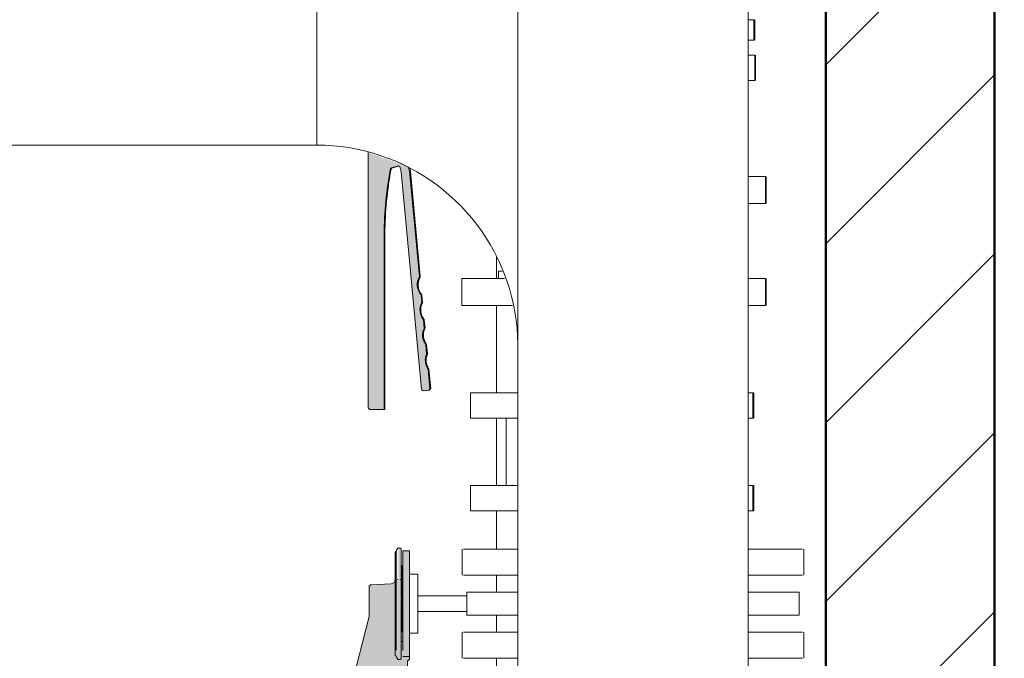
# Model space of a CAD drawing. Header units: metres. Extents: x -54598 to 1827199, y -329446 to -256744.
# Tile 195 of 256: x 146207 to 150877, y -299040 to -296012. Entities that reach past the tile are written whole.
import ezdxf

# ---------------------------------------------------------------- set-up
doc = ezdxf.new("R2010")
doc.units = ezdxf.units.M
for name, color, linetype, lineweight in [('A-WALL', 113, 'Continuous', 20), ('A-WALL-PATT', 111, 'Continuous', 20), ('P-PIPE', 7, 'Continuous', 20)]:
    doc.layers.add(name, color=color, linetype=linetype, lineweight=lineweight)
doc.styles.add('ISO_1.0', font='isocpeur.ttf')

# ---------------------------------------------------------------- blocks, each defined once
blk = doc.blocks.new('VM_Фланец_ГОСТ 332591 - VM_Фланец_ГОСТ 33259-2015 2-V17-Разрез 5')
at = {"layer": 'P-PIPE'}
for p, q in [((-544.2, 2060), (-544.1, 2060)), ((-544.1, 2030), (-544.1, 2060)), ((-544.1, 2030), (-544.2, 2030))]:
    blk.add_line(p, q, dxfattribs=at)
blk = doc.blocks.new('VM_Фланец_ГОСТ 332591 - VM_Фланец_ГОСТ 33259-2015 2-669467-Разрез 5')
at = {"layer": 'P-PIPE'}
for p, q in [((-544.2, 1170), (-544.1, 1170)), ((-544.1, 1140), (-544.1, 1170)), ((-544.1, 1140), (-544.2, 1140))]:
    blk.add_line(p, q, dxfattribs=at)
blk = doc.blocks.new('VM_Фланец_ГОСТ 332591 - VM_Фланец_ГОСТ 33259-2015-669472-Разрез 5')
at = {"layer": 'P-PIPE'}
for p, q in [((-529.5, 2426.5), (-529.4, 2426.5)), ((-529.4, 2394.5), (-529.4, 2426.5)), ((-529.4, 2394.5), (-529.5, 2394.5))]:
    blk.add_line(p, q, dxfattribs=at)
blk = doc.blocks.new('VM_Фланец_ГОСТ 332591 - VM_Фланец_ГОСТ 33259-2015-V18-Разрез 5')
at = {"layer": 'P-PIPE'}
for p, q in [((-529.5, 2305.5), (-529.4, 2305.5)), ((-529.4, 2273.5), (-529.4, 2305.5)), ((-529.4, 2273.5), (-529.5, 2273.5))]:
    blk.add_line(p, q, dxfattribs=at)
blk = doc.blocks.new('Tecofi_VPI4448-02_Затвор дисковый поворотный с ручкой - Затвор дисковый поворотный_VPI 4448-02-V19-Разрез 5')
at = {"layer": 'P-PIPE'}
h = blk.add_hatch(color=37, dxfattribs=at)
h.paths.add_polyline_path([(-983.3, 2150), (-982.3, 2150.1), (-981.4, 2151.1), (-981.2, 2362), (-979.4, 2397.5), (-973.7, 2436.2), (-974.8, 2435.5), (-980.4, 2397.5), (-982.3, 2348), (-982.4, 2151)])
h.paths.add_polyline_path([(-935, 2172.4), (-929, 2173), (-927.2, 2175.5), (-929.6, 2198.5), (-932.1, 2204.8), (-932.5, 2206.8), (-931.8, 2213.7), (-931.1, 2216.4), (-932, 2226.8), (-935.2, 2234.1), (-935.4, 2234.7), (-935.8, 2238.5), (-934.4, 2245.2), (-933.9, 2247), (-934.9, 2256.2), (-938.3, 2263.4), (-938.6, 2264.4), (-938.9, 2269), (-937.5, 2275.2), (-936.8, 2278.2), (-938.1, 2286.6), (-940.3, 2290), (-941.7, 2294.1), (-942, 2299.5), (-940.6, 2305.3), (-939.6, 2307.9), (-952.1, 2435.6), (-953.3, 2436.4), (-952.2, 2431.8), (-940.6, 2307.9), (-942.6, 2301.7), (-943.1, 2298.4), (-942.3, 2293.1), (-940.1, 2288.3), (-938.5, 2285.3), (-938.1, 2276.3), (-939.5, 2271.3), (-939.9, 2268.5), (-938.8, 2262.3), (-937.1, 2258.4), (-935.7, 2256), (-934.9, 2247), (-936.4, 2241.5), (-936.8, 2238.5), (-935.9, 2233.2), (-934.1, 2228.8), (-932.9, 2226.1), (-932.3, 2215.4), (-933.4, 2211.2), (-933.4, 2206.2), (-931.9, 2201.1), (-930.2, 2196.7), (-928.6, 2174.7), (-930.6, 2172.9), (-935.1, 2172.5)])
at = {"layer": 'P-PIPE', "color": 1}
for p, q in [((-543.4, 2611.9), (-542.9, 2611.9)), ((-542.9, 2588.1), (-542.9, 2611.9)), ((-542.9, 2588.1), (-543.4, 2588.1)), ((-973.7, 2436.2), (-964.4, 2438.7)), ((-951.3, 2432.7), (-952.1, 2435.6)), ((-939.6, 2307.9), (-951.3, 2432.7)), ((-981.4, 2151), (-981.4, 2358.4)), ((-936.8, 2277.5), (-937.5, 2285.3)), ((-933.9, 2247), (-934.8, 2256)), ((-931.1, 2216.4), (-932, 2226.8)), ((-927.2, 2175.1), (-929.3, 2197.6)), ((-935, 2172.4), (-929, 2173)), ((-983.3, 2150), (-982.4, 2150))]:
    blk.add_line(p, q, dxfattribs=at)
for centre, radius, start, end in [((-581.4, 2358.4), 400, 168.7822, 180), ((-924.1, 2298), 18, 150.7621, 219.9229), ((-941.6, 2307.7), 2, 330.7621, 5.3425), ((-939.5, 2285.1), 2, 5.3425, 39.9229), ((-938.8, 2277.3), 2, 332.7657, 5.3425), ((-921, 2268.1), 18, 152.7657, 217.9193), ((-936.7, 2255.8), 2, 5.3425, 37.9193), ((-917.8, 2238.3), 18, 154.8856, 215.7994), ((-935.9, 2246.8), 2, 334.8856, 5.3425), ((-934, 2226.6), 2, 5.3425, 35.7994), ((-914.6, 2208.5), 18, 157.1482, 213.5368), ((-933, 2216.2), 2, 337.1482, 5.3425), ((-931.3, 2197.4), 2, 5.3425, 33.5368), ((-929.2, 2175), 2, 275.3425, 5.3425), ((-982.4, 2151), 1, 270, 0)]:
    blk.add_arc(centre, radius, start, end, dxfattribs=at)
blk = doc.blocks.new('VM_Фланец_ГОСТ 332591 - VM_Фланец_ГОСТ 33259-2015-V20-Разрез 5')
at = {"layer": 'P-PIPE'}
for p, q in [((-542, 2570.3), (-541.9, 2570.3)), ((-541.9, 2540.3), (-541.9, 2570.3)), ((-541.9, 2540.3), (-542, 2540.3))]:
    blk.add_line(p, q, dxfattribs=at)
blk = doc.blocks.new('Tecofi_VPI4448-02_Затвор дисковый поворотный с ручкой - Затвор дисковый поворотный_VPI 4448-02-V23-Разрез 5')
at = {"layer": 'P-PIPE', "color": 1}
for centre, radius, start, end in [((-925.1, 2298), 18, 150.7621, 164.5943), ((-942.6, 2307.7), 2, 330.7621, 5.3425), ((-939.7, 2277.3), 2, 332.7657, 354.4836), ((-921.9, 2268.1), 18, 152.7657, 165.7964), ((-921.9, 2268.1), 18, 204.8886, 217.9193), ((-937.7, 2255.8), 2, 16.2014, 37.9193), ((-918.8, 2238.3), 18, 154.8856, 167.0684), ((-936.9, 2246.8), 2, 334.8856, 355.1902), ((-918.8, 2238.3), 18, 203.6167, 215.7994), ((-935, 2226.6), 2, 15.4948, 35.7994), ((-915.6, 2208.5), 18, 157.1482, 171.2454), ((-934, 2216.2), 2, 337.1482, 351.2454), ((-936.1, 2174.4), 2, 185.3425, 275.3425), ((-930.1, 2175), 2, 275.3425, 5.3425), ((-998.3, 2153), 3, 210, 270), ((-983.3, 2151), 1, 300, 330)]:
    blk.add_arc(centre, radius, start, end, dxfattribs=at)
blk = doc.blocks.new('Tecofi_DI6240_ Компенсатор металлический фланцевый - Компенсатор металлический фланцевый_DI 6240-V30-Разрез 5')
at = {"layer": 'P-PIPE', "color": 10, "lineweight": 9}
blk.add_line((-837.5, 2140), (-837.5, 2060), dxfattribs=at)
blk = doc.blocks.new('VM_Фланец_ГОСТ 332591 - VM_Фланец_ГОСТ 33259-2015 2-V31-Разрез 5')
at = {"layer": 'P-PIPE'}
for p, q in [((-880, 2060), (-880, 2030)), ((-880, 2060), (-824.4, 2060)), ((-550.7, 2060), (-545, 2060)), ((-545, 2030), (-545, 2060)), ((-824.4, 2030), (-880, 2030)), ((-545, 2030), (-550.7, 2030))]:
    blk.add_line(p, q, dxfattribs=at)
blk = doc.blocks.new('VM_Фланец_ГОСТ 332591 - VM_Фланец_ГОСТ 33259-2015 2-V32-Разрез 5')
at = {"layer": 'P-PIPE'}
for p, q in [((-880, 2170), (-880, 2140)), ((-880, 2170), (-824.4, 2170)), ((-550.7, 2170), (-545, 2170)), ((-545, 2140), (-545, 2170)), ((-824.4, 2140), (-880, 2140)), ((-545, 2140), (-550.7, 2140))]:
    blk.add_line(p, q, dxfattribs=at)
blk = doc.blocks.new('Tecofi_CB4450_Клапан обратный межфланцевый - Клапан обратный двухстворчатый межфланцевый_CB 4450-669468-Разрез 5')
at = {"layer": 'P-PIPE', "color": 1}
for q in [(-846.8, 2305.5), (-842.6, 2314)]:
    blk.add_line((-846.8, 2314), q, dxfattribs=at)
blk = doc.blocks.new('VM_Фланец_ГОСТ 332591 - VM_Фланец_ГОСТ 33259-2015-V33-Разрез 5')
at = {"layer": 'P-PIPE'}
for p, q in [((-890.3, 2305.5), (-890.3, 2273.5)), ((-890.3, 2305.5), (-839.7, 2305.5)), ((-549.9, 2305.5), (-530.3, 2305.5)), ((-530.3, 2273.5), (-530.3, 2305.5)), ((-830, 2273.5), (-890.3, 2273.5)), ((-530.3, 2273.5), (-549.9, 2273.5))]:
    blk.add_line(p, q, dxfattribs=at)
blk = doc.blocks.new('VM_Фланец_ГОСТ 332591 - VM_Фланец_ГОСТ 33259-2015-V34-Разрез 5')
at = {"layer": 'P-PIPE'}
for p, q in [((-549.9, 2426.5), (-530.3, 2426.5)), ((-530.3, 2394.5), (-530.3, 2426.5)), ((-530.3, 2394.5), (-549.9, 2394.5))]:
    blk.add_line(p, q, dxfattribs=at)
blk = doc.blocks.new('Tecofi_VPI4448-02_Затвор дисковый поворотный с ручкой - Затвор дисковый поворотный_VPI 4448-02-V35-Разрез 5')
at = {"layer": 'P-PIPE'}
blk.add_hatch(color=37, dxfattribs=at).paths.add_polyline_path([(-998.3, 2150), (-983.3, 2150), (-982.3, 2151), (-982.1, 2362), (-980.4, 2397.5), (-974.7, 2436.2), (-964.2, 2438.5), (-963.9, 2438.1), (-961.9, 2428.6), (-938.1, 2174.2), (-935.9, 2172.4), (-930, 2173), (-928.2, 2175.1), (-930.6, 2198.5), (-932.6, 2202.5), (-933.5, 2206.8), (-933.4, 2211.2), (-932, 2216.4), (-933, 2226.8), (-935.2, 2231.1), (-936.4, 2234.7), (-936.8, 2238.5), (-936.3, 2242.3), (-934.9, 2247), (-935.7, 2256), (-938.3, 2260.5), (-939.5, 2264.4), (-939.9, 2268.5), (-939.4, 2272.5), (-937.8, 2278.2), (-938.9, 2286.4), (-941.3, 2290), (-942.7, 2294.1), (-943.1, 2298.4), (-942.5, 2302.7), (-940.6, 2307.9), (-952.2, 2432.7), (-953.3, 2436.4), (-958.8, 2439.9), (-1001.3, 2454.7), (-1000.9, 2151.5)])
at = {"layer": 'P-PIPE', "color": 1}
for p, q in [((-550.8, 2611.9), (-543.8, 2611.9)), ((-543.8, 2588.1), (-543.8, 2611.9)), ((-543.8, 2588.1), (-550.8, 2588.1)), ((-1001.3, 2454.7), (-1001.3, 2153)), ((-974.7, 2436.2), (-965.2, 2438.8)), ((-963.9, 2438.1), (-962.2, 2431.8)), ((-962.2, 2431.8), (-938.1, 2174.2)), ((-952.2, 2432.7), (-953.3, 2436.4)), ((-940.6, 2307.9), (-952.2, 2432.7)), ((-982.3, 2151), (-982.3, 2358.4)), ((-937.7, 2277.5), (-938.5, 2285.3)), ((-934.9, 2247), (-935.7, 2256)), ((-932, 2216.4), (-933, 2226.8)), ((-928.2, 2175.1), (-930.3, 2197.6)), ((-935.9, 2172.4), (-930, 2173)), ((-998.3, 2150), (-983.3, 2150))]:
    blk.add_line(p, q, dxfattribs=at)
for centre, radius, start, end in [((-582.3, 2358.4), 400, 168.7822, 180), ((-964.9, 2437.8), 1, 15.3425, 105.3425), ((-925.1, 2298), 18, 150.7621, 219.9229), ((-942.6, 2307.7), 2, 330.7621, 5.3425), ((-940.4, 2285.1), 2, 5.3425, 39.9229), ((-939.7, 2277.3), 2, 332.7657, 5.3425), ((-921.9, 2268.1), 18, 152.7657, 217.9193), ((-937.7, 2255.8), 2, 5.3425, 37.9193), ((-918.8, 2238.3), 18, 154.8856, 215.7994), ((-936.9, 2246.8), 2, 334.8856, 5.3425), ((-935, 2226.6), 2, 5.3425, 35.7994), ((-915.6, 2208.5), 18, 157.1482, 213.5368), ((-934, 2216.2), 2, 337.1482, 5.3425), ((-932.2, 2197.4), 2, 5.3425, 33.5368), ((-936.1, 2174.4), 2, 185.3425, 275.3425), ((-930.1, 2175), 2, 275.3425, 5.3425), ((-998.3, 2153), 3, 180, 270), ((-983.3, 2151), 1, 270, 0)]:
    blk.add_arc(centre, radius, start, end, dxfattribs=at)
blk = doc.blocks.new('VM_Фланец_ГОСТ 332591 - VM_Фланец_ГОСТ 33259-2015-V37-Разрез 5')
at = {"layer": 'P-PIPE'}
for p, q in [((-550.2, 2570.3), (-542.8, 2570.3)), ((-542.8, 2540.3), (-542.8, 2570.3)), ((-542.8, 2540.3), (-550.2, 2540.3))]:
    blk.add_line(p, q, dxfattribs=at)
blk = doc.blocks.new('Tecofi_VPI4448-02_Затвор дисковый поворотный с ручкой - Затвор дисковый поворотный_VPI 4448-02-V46-Разрез 5')
at = {"layer": 'P-PIPE'}
for points in [[(-966.6, 1861.7), (-966.6, 1985.4), (-967.8, 1981.9), (-967.6, 1863.4)], [(-965.7, 1861.1), (-963.3, 1861.1), (-963.3, 1985.9), (-965.7, 1985.9), (-965.7, 1866.1)], [(-953.3, 1864.6), (-952.3, 1864.6), (-952.3, 1982.5), (-960.3, 1982.5), (-960.3, 1864.6), (-958.3, 1864.6)], [(-961.3, 1887), (-960.3, 1887), (-960.3, 1964.9), (-961.3, 1964.9), (-961.3, 1889.2)]]:
    blk.add_hatch(color=37, dxfattribs=at).paths.add_polyline_path(points)
h = blk.add_hatch(color=37, dxfattribs=at)
h.paths.add_polyline_path([(-968.4, 1864.7), (-968.3, 1865), (-968.7, 1867.2), (-968.7, 1865)])
h.paths.add_polyline_path([(-968.8, 1870.3), (-968.3, 1874.2), (-968.8, 1874.7), (-969.2, 1871.2)])
h.paths.add_polyline_path([(-968.8, 1876.8), (-968.3, 1878.9), (-968.7, 1879.8)])
h.paths.add_polyline_path([(-969, 1926.9), (-969.2, 1925.6), (-969, 1919.9)])
h.paths.add_polyline_path([(-968.7, 1879.8), (-968.3, 1881.1), (-968.7, 1966.3), (-969.1, 1958.2), (-969.1, 1939.8), (-969.3, 1939.5), (-969, 1919.9), (-969, 1882.1)])
h.paths.add_polyline_path([(-968.7, 1958.1), (-969.1, 1958.2), (-968.7, 1959.3)])
h.paths.add_polyline_path([(-968.3, 1971.7), (-968.3, 1976), (-969, 1974.3), (-968.5, 1972.5)])
h = blk.add_hatch(color=37, dxfattribs=at)
h.paths.add_polyline_path([(-962.9, 1928), (-962.6, 1932.6), (-963.3, 1932.6), (-963.3, 1929.4)])
h.paths.add_polyline_path([(-962.9, 1940.6), (-962.6, 1944.8), (-963.3, 1944.8), (-963.3, 1942)])
h.paths.add_polyline_path([(-962.9, 1952.5), (-962.6, 1956.1), (-963.3, 1955.9), (-963.3, 1953.2)])
h.paths.add_polyline_path([(-962.9, 1963), (-962.7, 1966), (-963.3, 1966), (-963.3, 1963.9)])
h = blk.add_hatch(color=37, dxfattribs=at)
h.paths.add_polyline_path([(-962.3, 1893), (-961.3, 1893), (-961.3, 1946.8), (-962.3, 1946.8), (-962.3, 1899.6)])
h.paths.add_polyline_path([(-961.3, 1948.6), (-961.5, 1960.5), (-962.3, 1960.5), (-962.3, 1948.6), (-961.4, 1948.6)])
h = blk.add_hatch(color=37, dxfattribs=at)
h.paths.add_polyline_path([(-968.7, 1867.2), (-968.3, 1868.1), (-968.7, 1867.3)])
h.paths.add_polyline_path([(-968.8, 1870.3), (-968.3, 1870.3), (-968.8, 1870.3)])
h.paths.add_polyline_path([(-969, 1939.9), (-968.7, 1940.3), (-969, 1940)])
h.paths.add_polyline_path([(-1001.3, 1469.9), (-1000.3, 1470.9), (-1000.3, 1678.3), (-998.1, 1719.4), (-992.7, 1756.1), (-982.2, 1758.5), (-981.9, 1758), (-980.2, 1751.7), (-956.1, 1494.1), (-953.9, 1492.3), (-948, 1492.9), (-946.2, 1495.9), (-948.6, 1518.4), (-950.9, 1523.8), (-951.5, 1526.7), (-951.4, 1531.1), (-950.1, 1537.8), (-951, 1546.7), (-953.5, 1551.7), (-954.4, 1554.6), (-954.8, 1558.4), (-954.3, 1562.2), (-952.9, 1566.9), (-953.7, 1575.9), (-956.3, 1580.5), (-957.5, 1584.3), (-957.9, 1588.4), (-957.4, 1592.4), (-955.7, 1597.4), (-956.9, 1606.3), (-959.3, 1609.9), (-960.7, 1614), (-961.1, 1618.4), (-960.5, 1622.6), (-958.6, 1627.8), (-970.2, 1752.6), (-980.1, 1788.6), (-980.2, 1803.5), (-973.2, 1824.7), (-955.1, 1840.5), (-954.5, 1842.1), (-954.5, 1851.8), (-952.3, 1854), (-952.3, 1864.6), (-960.3, 1864.6), (-960.3, 1887), (-961.3, 1887), (-961.8, 1893), (-962.3, 1893.4), (-961.8, 1946.8), (-961.3, 1947.4), (-961.3, 1948.6), (-963.3, 1948.6), (-963.3, 1945.2), (-962.6, 1944.8), (-963.3, 1932.6), (-962.6, 1932.6), (-963.3, 1915), (-963.3, 1861.1), (-965.7, 1861.1), (-965.7, 1948.6), (-966.6, 1948.6), (-966.6, 1861.7), (-968.8, 1866.5), (-968.8, 1870.3), (-969.1, 1872.2), (-968.9, 1881.1), (-969.1, 1887), (-969, 1890), (-969.1, 1893.4), (-969.2, 1903.2), (-969.5, 1947.4), (-970.7, 1945.2), (-972.8, 1943.8), (-974.1, 1943.6), (-997.5, 1942.4), (-1000.3, 1939.4), (-1000.3, 1904.9), (-1019.3, 1830.8), (-1018.9, 1471.4), (-1016.3, 1469.9), (-1005.7, 1469.9)])
at = {"layer": 'P-PIPE', "color": 5}
for p, q in [((-966.6, 1985.4), (-967.8, 1983.2)), ((-963.3, 1985.9), (-965.7, 1985.9)), ((-967.8, 1983.2), (-968.3, 1982.2)), ((-968.3, 1864.7), (-968.3, 1982.2)), ((-968.3, 1982.2), (-968.3, 1976)), ((-952.3, 1982.5), (-960.3, 1982.5)), ((-960.3, 1864.3), (-960.3, 1982.5)), ((-952.3, 1864.3), (-952.3, 1982.5)), ((-960.3, 1964.9), (-961.3, 1964.9)), ((-961.3, 1886), (-961.3, 1964.9)), ((-961.3, 1960.5), (-962.3, 1960.5)), ((-962.3, 1949.6), (-962.3, 1960.5)), ((-942.3, 1954.9), (-952.3, 1954.9)), ((-942.3, 1954.9), (-942.3, 1884.9)), ((-1000.3, 1939.4), (-1000.3, 1904.9)), ((-974.1, 1943.6), (-997.5, 1942.4)), ((-965.7, 1948.6), (-966.6, 1948.6)), ((-961.3, 1948.6), (-963.3, 1948.6)), ((-962.3, 1892.1), (-962.3, 1947.8)), ((-884.2, 1929.4), (-942.3, 1929.4)), ((-884.3, 1933.4), (-884.3, 1906.4)), ((-884.3, 1933.4), (-869.3, 1933.4)), ((-869.3, 1933.4), (-823.8, 1933.4)), ((-550.8, 1933.4), (-505.3, 1933.4)), ((-505.3, 1933.4), (-490.3, 1933.4)), ((-490.3, 1906.4), (-490.3, 1933.4)), ((-1000.3, 1904.9), (-1019.3, 1830.8)), ((-942.3, 1910.5), (-884.3, 1910.5)), ((-869.3, 1906.4), (-884.3, 1906.4)), ((-823.8, 1906.4), (-869.3, 1906.4)), ((-505.3, 1906.4), (-550.8, 1906.4)), ((-490.3, 1906.4), (-505.3, 1906.4)), ((-952.3, 1884.9), (-942.3, 1884.9)), ((-962.3, 1879.4), (-961.3, 1879.4)), ((-961.3, 1875), (-960.3, 1875)), ((-968.3, 1857.7), (-967.8, 1856.7)), ((-967.8, 1856.7), (-966.6, 1854.4)), ((-960.3, 1857.3), (-952.3, 1857.3)), ((-952.3, 1854), (-952.3, 1864.6)), ((-965.7, 1853.9), (-963.3, 1853.9)), ((-954.5, 1851.8), (-952.3, 1854)), ((-954.5, 1842.1), (-954.5, 1851.8)), ((-973.2, 1824.7), (-955.1, 1840.5)), ((-1019.3, 1830.8), (-1019.3, 1472.9)), ((-980.2, 1803.5), (-973.2, 1824.7)), ((-980.1, 1788.6), (-980.2, 1803.5)), ((-970.2, 1752.6), (-980.1, 1788.6)), ((-992.7, 1756.1), (-983.2, 1758.7)), ((-981.9, 1758), (-980.2, 1751.7)), ((-980.2, 1751.7), (-956.1, 1494.1)), ((-958.6, 1627.8), (-970.2, 1752.6)), ((-1000.3, 1470.9), (-1000.3, 1678.3)), ((-955.7, 1597.4), (-956.5, 1605.2)), ((-952.9, 1566.9), (-953.7, 1575.9)), ((-950, 1536.3), (-951, 1546.7)), ((-946.2, 1495), (-948.3, 1517.5)), ((-953.9, 1492.3), (-948, 1492.9)), ((-1016.3, 1469.9), (-1001.3, 1469.9))]:
    blk.add_line(p, q, dxfattribs=at)
at = {"layer": 'P-PIPE', "color": 5, "flags": 128}
for points in [[(-966.6, 1985.4), (-966.6, 1985.4), (-966.6, 1985.5), (-966.6, 1985.5), (-966.5, 1985.5), (-966.5, 1985.6), (-966.5, 1985.6), (-966.5, 1985.6), (-966.4, 1985.7), (-966.4, 1985.7), (-966.4, 1985.7), (-966.3, 1985.7), (-966.3, 1985.8), (-966.3, 1985.8), (-966.2, 1985.8), (-966.2, 1985.8), (-966.2, 1985.8), (-966.1, 1985.9), (-966.1, 1985.9), (-966.1, 1985.9), (-966, 1985.9), (-966, 1985.9), (-965.9, 1985.9), (-965.9, 1985.9), (-965.9, 1985.9), (-965.8, 1985.9), (-965.8, 1985.9), (-965.7, 1985.9), (-965.7, 1985.9)], [(-963.3, 1985.9), (-963.3, 1985.9), (-963.2, 1985.9), (-963.2, 1985.9), (-963.2, 1985.9), (-963.1, 1985.9), (-963.1, 1985.9), (-963, 1985.9), (-963, 1985.9), (-963, 1985.9), (-962.9, 1985.9), (-962.9, 1985.8), (-962.9, 1985.8), (-962.8, 1985.8), (-962.8, 1985.8), (-962.8, 1985.8), (-962.7, 1985.7), (-962.7, 1985.7), (-962.7, 1985.7), (-962.6, 1985.7), (-962.6, 1985.6), (-962.6, 1985.6), (-962.5, 1985.6), (-962.5, 1985.5), (-962.5, 1985.5), (-962.5, 1985.5), (-962.5, 1985.4), (-962.4, 1985.4), (-962.4, 1985.4), (-962.4, 1985.3), (-962.4, 1985.3), (-962.4, 1985.3), (-962.4, 1985.2), (-962.3, 1985.2), (-962.3, 1985.2), (-962.3, 1985.1), (-962.3, 1985.1), (-962.3, 1985), (-962.3, 1985), (-962.3, 1985), (-962.3, 1984.9)], [(-962.3, 1854.9), (-962.3, 1855), (-962.3, 1855.1), (-962.3, 1855.4), (-962.3, 1855.7), (-962.3, 1856.2), (-962.3, 1856.8), (-962.3, 1857.4), (-962.3, 1858.2), (-962.3, 1859.1), (-962.3, 1860), (-962.3, 1861.1), (-962.3, 1862.3), (-962.3, 1863.5), (-962.3, 1864.8), (-962.3, 1866.3), (-962.3, 1867.8), (-962.3, 1869.4), (-962.3, 1871), (-962.3, 1872.8), (-962.3, 1874.6), (-962.3, 1876.5), (-962.3, 1878.5), (-962.3, 1880.5), (-962.3, 1882.6), (-962.3, 1884.8), (-962.3, 1887), (-962.3, 1889.3), (-962.3, 1891.6), (-962.3, 1894), (-962.3, 1896.4), (-962.3, 1898.8), (-962.3, 1901.3), (-962.3, 1903.8), (-962.3, 1906.3), (-962.3, 1908.9), (-962.3, 1911.4), (-962.3, 1914), (-962.3, 1916.6), (-962.3, 1919.2), (-962.3, 1921.8), (-962.3, 1924.4), (-962.3, 1927), (-962.3, 1929.6), (-962.3, 1932.2), (-962.3, 1934.7), (-962.3, 1937.2), (-962.3, 1939.7), (-962.3, 1942.2), (-962.3, 1944.6), (-962.3, 1947), (-962.3, 1949.3), (-962.3, 1951.6), (-962.3, 1953.9), (-962.3, 1956.1), (-962.3, 1958.2), (-962.3, 1960.3), (-962.3, 1962.3), (-962.3, 1964.2), (-962.3, 1966.1), (-962.3, 1967.9), (-962.3, 1969.6), (-962.3, 1971.2), (-962.3, 1972.8), (-962.3, 1974.3), (-962.3, 1975.6), (-962.3, 1976.9), (-962.3, 1978.1), (-962.3, 1979.3), (-962.3, 1980.3), (-962.3, 1981.2), (-962.3, 1982), (-962.3, 1982.7), (-962.3, 1983.4), (-962.3, 1983.9), (-962.3, 1984.3), (-962.3, 1984.6), (-962.3, 1984.8), (-962.3, 1984.9), (-962.3, 1984.9)], [(-962.3, 1984.9), (-962.3, 1984.9), (-962.3, 1984.7), (-962.3, 1984.5), (-962.3, 1984.1), (-962.3, 1983.6), (-962.3, 1983.1), (-962.3, 1982.4), (-962.3, 1981.6), (-962.3, 1980.8), (-962.3, 1979.8), (-962.3, 1978.8), (-962.3, 1977.6), (-962.3, 1976.3), (-962.3, 1975), (-962.3, 1973.6), (-962.3, 1972.1), (-962.3, 1970.5), (-962.3, 1968.8), (-962.3, 1967.1), (-962.3, 1965.2), (-962.3, 1963.3), (-962.3, 1961.4), (-962.3, 1960.5)], [(-969.3, 1980.4), (-969.3, 1980.5), (-969.3, 1980.6), (-969.3, 1980.7), (-969.3, 1980.7), (-969.3, 1980.8), (-969.3, 1980.9), (-969.2, 1981), (-969.2, 1981.1), (-969.2, 1981.1), (-969.2, 1981.2), (-969.1, 1981.3), (-969.1, 1981.3), (-969.1, 1981.4), (-969, 1981.5), (-969, 1981.6), (-968.9, 1981.6), (-968.9, 1981.7), (-968.8, 1981.7), (-968.8, 1981.8), (-968.7, 1981.9), (-968.7, 1981.9), (-968.6, 1982), (-968.5, 1982), (-968.5, 1982.1), (-968.4, 1982.1), (-968.3, 1982.1), (-968.3, 1982.2)], [(-969.3, 1980.4), (-969.3, 1980.4), (-969.3, 1980.2), (-969.3, 1980), (-969.3, 1979.7), (-969.3, 1979.2), (-969.3, 1978.7), (-969.3, 1978.1), (-969.3, 1977.4), (-969.3, 1976.5), (-969.3, 1975.6), (-969.3, 1974.7), (-969.3, 1973.6), (-969.3, 1972.4), (-969.3, 1971.2), (-969.3, 1969.9), (-969.3, 1968.5), (-969.3, 1967), (-969.3, 1965.4), (-969.3, 1963.8), (-969.3, 1962.1), (-969.3, 1960.3), (-969.3, 1958.5), (-969.3, 1956.6), (-969.3, 1954.6), (-969.3, 1952.6), (-969.3, 1950.6), (-969.3, 1948.4), (-969.3, 1946.3), (-969.3, 1944.1), (-969.3, 1941.8), (-969.3, 1939.6), (-969.3, 1937.3), (-969.3, 1934.9), (-969.3, 1932.6), (-969.3, 1930.2), (-969.3, 1927.8), (-969.3, 1925.4), (-969.3, 1923), (-969.3, 1920.6), (-969.3, 1918.2), (-969.3, 1915.7), (-969.3, 1913.3), (-969.3, 1910.9), (-969.3, 1908.5), (-969.3, 1906.2), (-969.3, 1903.8), (-969.3, 1901.5), (-969.3, 1899.2), (-969.3, 1897), (-969.3, 1894.7), (-969.3, 1892.6), (-969.3, 1890.4), (-969.3, 1888.3), (-969.3, 1886.3), (-969.3, 1884.3), (-969.3, 1882.4), (-969.3, 1880.5), (-969.3, 1878.7), (-969.3, 1877), (-969.3, 1875.3), (-969.3, 1873.7), (-969.3, 1872.2), (-969.3, 1870.7), (-969.3, 1869.4), (-969.3, 1868.1), (-969.3, 1866.9), (-969.3, 1865.8), (-969.3, 1864.7), (-969.3, 1863.8), (-969.3, 1862.9), (-969.3, 1862.2), (-969.3, 1861.5), (-969.3, 1860.9), (-969.3, 1860.4), (-969.3, 1860), (-969.3, 1859.7), (-969.3, 1859.5), (-969.3, 1859.4), (-969.3, 1859.4)], [(-969.3, 1948.6), (-969.3, 1949.4), (-969.3, 1951.5), (-969.3, 1953.5), (-969.3, 1955.5), (-969.3, 1957.5), (-969.3, 1959.3), (-969.3, 1961.1), (-969.3, 1962.9), (-969.3, 1964.5), (-969.3, 1966.1), (-969.3, 1967.7), (-969.3, 1969.1), (-969.3, 1970.5), (-969.3, 1971.8), (-969.3, 1973), (-969.3, 1974.1), (-969.3, 1975.1), (-969.3, 1976.1), (-969.3, 1976.9), (-969.3, 1977.7), (-969.3, 1978.4), (-969.3, 1978.9), (-969.3, 1979.4), (-969.3, 1979.8), (-969.3, 1980.1), (-969.3, 1980.3), (-969.3, 1980.4), (-969.3, 1980.4)], [(-969.3, 1859.4), (-969.3, 1859.5), (-969.3, 1859.6), (-969.3, 1859.9), (-969.3, 1860.2), (-969.3, 1860.6)], [(-968.3, 1857.7), (-968.3, 1857.7), (-968.4, 1857.7), (-968.5, 1857.8), (-968.5, 1857.8), (-968.6, 1857.9), (-968.7, 1857.9), (-968.7, 1858), (-968.8, 1858.1), (-968.8, 1858.1), (-968.9, 1858.2), (-968.9, 1858.2), (-969, 1858.3), (-969, 1858.4), (-969.1, 1858.4), (-969.1, 1858.5), (-969.1, 1858.6), (-969.2, 1858.7), (-969.2, 1858.7), (-969.2, 1858.8), (-969.2, 1858.9), (-969.3, 1859), (-969.3, 1859), (-969.3, 1859.1), (-969.3, 1859.2), (-969.3, 1859.3), (-969.3, 1859.4), (-969.3, 1859.4)], [(-965.7, 1853.9), (-965.8, 1853.9), (-965.8, 1853.9), (-965.8, 1853.9), (-965.9, 1853.9), (-965.9, 1853.9), (-966, 1853.9), (-966, 1853.9), (-966, 1854), (-966.1, 1854), (-966.1, 1854), (-966.2, 1854), (-966.2, 1854), (-966.2, 1854), (-966.3, 1854.1), (-966.3, 1854.1), (-966.3, 1854.1), (-966.4, 1854.1), (-966.4, 1854.2), (-966.4, 1854.2), (-966.4, 1854.2), (-966.5, 1854.2), (-966.5, 1854.3), (-966.5, 1854.3), (-966.5, 1854.3), (-966.6, 1854.4), (-966.6, 1854.4), (-966.6, 1854.4), (-966.6, 1854.4)], [(-962.3, 1854.9), (-962.3, 1854.9), (-962.3, 1854.8), (-962.3, 1854.8), (-962.3, 1854.7), (-962.3, 1854.7), (-962.3, 1854.7), (-962.4, 1854.6), (-962.4, 1854.6), (-962.4, 1854.6), (-962.4, 1854.5), (-962.4, 1854.5), (-962.4, 1854.4), (-962.4, 1854.4), (-962.5, 1854.4), (-962.5, 1854.3), (-962.5, 1854.3), (-962.5, 1854.3), (-962.6, 1854.2), (-962.6, 1854.2), (-962.6, 1854.2), (-962.7, 1854.2), (-962.7, 1854.1), (-962.7, 1854.1), (-962.7, 1854.1), (-962.8, 1854.1), (-962.8, 1854), (-962.8, 1854), (-962.9, 1854), (-962.9, 1854), (-963, 1854), (-963, 1854), (-963, 1853.9), (-963.1, 1853.9), (-963.1, 1853.9), (-963.1, 1853.9), (-963.2, 1853.9), (-963.2, 1853.9), (-963.3, 1853.9), (-963.3, 1853.9), (-963.3, 1853.9)], [(-962.3, 1855.6), (-962.3, 1855.2), (-962.3, 1855), (-962.3, 1854.9), (-962.3, 1854.9)]]:
    blk.add_lwpolyline(points, dxfattribs=at)
at = {"layer": 'P-PIPE', "color": 5}
for centre, radius, start, end in [((-997.3, 1939.4), 3, 93, 180), ((-974.3, 1948.6), 5, 273, 0), ((-956.5, 1842), 2, 311.2178, 0.3425), ((-600.3, 1678.3), 400, 168.7822, 180), ((-982.9, 1757.7), 1, 15.3425, 105.3425), ((-943.1, 1617.9), 18, 150.7621, 219.9229), ((-960.6, 1627.6), 2, 330.7621, 5.3425), ((-958.4, 1605), 2, 5.3425, 39.9229), ((-939.9, 1588), 18, 152.7657, 217.9193), ((-957.7, 1597.2), 2, 332.7657, 5.3425), ((-955.7, 1575.7), 2, 5.3425, 37.9193), ((-936.8, 1558.2), 18, 154.8856, 215.7994), ((-954.9, 1566.7), 2, 334.8856, 5.3425), ((-953, 1546.5), 2, 5.3425, 35.7994), ((-933.6, 1528.4), 18, 157.1482, 213.5368), ((-952, 1536.1), 2, 337.1482, 5.3425), ((-950.2, 1517.3), 2, 5.3425, 33.5368), ((-948.1, 1494.9), 2, 275.3425, 5.3425), ((-954.1, 1494.3), 2, 185.3425, 275.3425), ((-1016.3, 1472.9), 3, 180, 270), ((-1001.3, 1470.9), 1, 270, 0)]:
    blk.add_arc(centre, radius, start, end, dxfattribs=at)
blk = doc.blocks.new('VM_Фланец_ГОСТ 332591 - VM_Фланец_ГОСТ 33259-2015-V47-Разрез 5')
at = {"layer": 'P-PIPE'}
for p, q in [((-889.8, 1984.7), (-889.8, 1953.7)), ((-888.3, 1984.7), (-824.1, 1984.7)), ((-550.5, 1984.7), (-486.3, 1984.7)), ((-484.8, 1953.7), (-484.8, 1984.7)), ((-824.1, 1953.7), (-888.3, 1953.7)), ((-486.3, 1953.7), (-550.5, 1953.7))]:
    blk.add_line(p, q, dxfattribs=at)
blk = doc.blocks.new('VM_Фланец_ГОСТ 332591 - VM_Фланец_ГОСТ 33259-2015-V48-Разрез 5')
at = {"layer": 'P-PIPE'}
for p, q in [((-889.8, 1886.2), (-889.8, 1855.2)), ((-888.3, 1886.2), (-824.1, 1886.2)), ((-550.5, 1886.2), (-486.3, 1886.2)), ((-484.8, 1855.2), (-484.8, 1886.2)), ((-824.1, 1855.2), (-888.3, 1855.2)), ((-486.3, 1855.2), (-550.5, 1855.2))]:
    blk.add_line(p, q, dxfattribs=at)
blk = doc.blocks.new('ADSK_СтальСварка_Отвод_ГОСТ17375-2001 - Исполнение 2-V59-Разрез 5')
at = {"layer": 'P-PIPE', "color": 5}
blk.add_line((-1062.3, 2463.5), (-1062.3, 2736.5), dxfattribs=at)
at = {"layer": 'P-PIPE', "color": 5, "flags": 128}
for points in [[(-823.8, 2677.4), (-839.5, 2685.4), (-858.1, 2693.9), (-877, 2701.7), (-896.2, 2708.8), (-915.7, 2715), (-935.4, 2720.5), (-955.3, 2725.2), (-975.4, 2729.1), (-995.6, 2732.1), (-1015.9, 2734.4), (-1036.3, 2735.8), (-1056.8, 2736.5), (-1062.3, 2736.5)], [(-1062.3, 2463.5), (-1052.8, 2463.3), (-1043.3, 2462.7), (-1033.8, 2461.8), (-1024.3, 2460.5), (-1014.9, 2458.7), (-1005.6, 2456.7), (-996.4, 2454.2), (-987.3, 2451.4), (-978.3, 2448.2), (-969.4, 2444.7), (-960.7, 2440.8), (-952.2, 2436.5), (-943.8, 2432), (-935.6, 2427.1), (-927.7, 2421.8), (-919.9, 2416.3), (-912.4, 2410.5), (-905.1, 2404.3), (-898, 2397.9), (-891.2, 2391.2), (-884.7, 2384.2), (-878.5, 2377), (-872.6, 2369.5), (-866.9, 2361.8), (-861.6, 2353.9), (-856.6, 2345.7), (-852, 2337.4), (-847.6, 2328.9), (-843.7, 2320.2), (-840, 2311.4), (-836.7, 2302.5), (-833.8, 2293.4), (-831.3, 2284.2), (-829.1, 2274.9), (-827.3, 2265.5), (-825.9, 2256.1), (-824.8, 2246.6), (-824.1, 2237.1), (-823.8, 2227.6), (-823.8, 2225)]]:
    blk.add_lwpolyline(points, dxfattribs=at)
blk = doc.blocks.new('safdds')
at = {"layer": 'A-WALL-PATT', "lineweight": 9}
h = blk.add_hatch(dxfattribs=at)
h.set_pattern_fill('FP_1', color=256, style=0, pattern_type=2)
h.set_pattern_definition([(45, (304476.75, 99786.92), (-106.066, 106.066), [])])
h.paths.add_polyline_path([(313749.1, 97786.9), (313949.1, 97786.9), (313949.1, 101786.9), (313749.1, 101786.9), (313749.1, 97913.7)])
at = {"layer": 'A-WALL', "lineweight": 50}
for p, q in [((313749.1, 101786.9), (313749.1, 97786.9)), ((313949.1, 97786.9), (313949.1, 101786.9))]:
    blk.add_line(p, q, dxfattribs=at)
at = {"layer": 'P-PIPE', "color": 5}
for p, q in [((313384, 100611.9), (313384, 99512.8)), ((313657, 99512.8), (313657, 100611.9)), ((313145.5, 100523.4), (313145.5, 100250.4)), ((308598.7, 100250.4), (313145.5, 100250.4))]:
    blk.add_line(p, q, dxfattribs=at)
at = {"layer": 'P-PIPE', "color": 1}
for p, q in [((313358.7, 100117.9), (313358.7, 100092.4)), ((313358.7, 100060.4), (313358.7, 99956.9)), ((313358.7, 99926.9), (313358.7, 99846.9)), ((313358.7, 99816.9), (313358.7, 99771.6)), ((313358.7, 99740.6), (313358.7, 99720.3)), ((313358.7, 99693.3), (313358.7, 99673.1)), ((313358.7, 99642.1), (313358.7, 99517.8))]:
    blk.add_line(p, q, dxfattribs=at)
at = {"layer": 'P-PIPE', "color": 5}
for name in ['ADSK_СтальСварка_Отвод_ГОСТ17375-2001 - Исполнение 2-V59-Разрез 5', 'Tecofi_VPI4448-02_Затвор дисковый поворотный с ручкой - Затвор дисковый поворотный_VPI 4448-02-V46-Разрез 5']:
    blk.add_blockref(name, (314207.8, 97786.9), dxfattribs=at)
at = {"layer": 'P-PIPE', "color": 1}
for name in ['Tecofi_VPI4448-02_Затвор дисковый поворотный с ручкой - Затвор дисковый поворотный_VPI 4448-02-V35-Разрез 5', 'Tecofi_VPI4448-02_Затвор дисковый поворотный с ручкой - Затвор дисковый поворотный_VPI 4448-02-V19-Разрез 5', 'Tecofi_CB4450_Клапан обратный межфланцевый - Клапан обратный двухстворчатый межфланцевый_CB 4450-669468-Разрез 5', 'Tecofi_VPI4448-02_Затвор дисковый поворотный с ручкой - Затвор дисковый поворотный_VPI 4448-02-V23-Разрез 5', 'Tecofi_DI6240_ Компенсатор металлический фланцевый - Компенсатор металлический фланцевый_DI 6240-V30-Разрез 5']:
    blk.add_blockref(name, (314207.8, 97786.9), dxfattribs=at)
at = {"layer": 'P-PIPE'}
for name, p in [('VM_Фланец_ГОСТ 332591 - VM_Фланец_ГОСТ 33259-2015-V37-Разрез 5', (314207.8, 97786.9)), ('VM_Фланец_ГОСТ 332591 - VM_Фланец_ГОСТ 33259-2015-V20-Разрез 5', (314207.8, 97786.9)), ('VM_Фланец_ГОСТ 332591 - VM_Фланец_ГОСТ 33259-2015-V34-Разрез 5', (314207.8, 97786.9)), ('VM_Фланец_ГОСТ 332591 - VM_Фланец_ГОСТ 33259-2015-669472-Разрез 5', (314207.8, 97786.9)), ('VM_Фланец_ГОСТ 332591 - VM_Фланец_ГОСТ 33259-2015-V33-Разрез 5', (314207.8, 97786.9)), ('VM_Фланец_ГОСТ 332591 - VM_Фланец_ГОСТ 33259-2015-V18-Разрез 5', (314207.8, 97786.9)), ('VM_Фланец_ГОСТ 332591 - VM_Фланец_ГОСТ 33259-2015 2-V32-Разрез 5', (314207.8, 97786.9)), ('VM_Фланец_ГОСТ 332591 - VM_Фланец_ГОСТ 33259-2015 2-669467-Разрез 5', (314207.8, 98786.9)), ('VM_Фланец_ГОСТ 332591 - VM_Фланец_ГОСТ 33259-2015 2-V31-Разрез 5', (314207.8, 97786.9)), ('VM_Фланец_ГОСТ 332591 - VM_Фланец_ГОСТ 33259-2015 2-V17-Разрез 5', (314207.8, 97786.9)), ('VM_Фланец_ГОСТ 332591 - VM_Фланец_ГОСТ 33259-2015-V47-Разрез 5', (314207.8, 97786.9)), ('VM_Фланец_ГОСТ 332591 - VM_Фланец_ГОСТ 33259-2015-V48-Разрез 5', (314207.8, 97786.9))]:
    blk.add_blockref(name, p, dxfattribs=at)

msp = doc.modelspace()

# ---------------------------------------------------------------- block references
at = {"color": 5, "lineweight": 30, "xscale": 4, "yscale": 4, "zscale": 4}
msp.add_blockref('safdds', (-1104966.5, -697608.3), dxfattribs=at)

# ---------------------------------------------------------------- texts
at = {"insert": (-31447.3, -294346.1), "char_height": 296.352, "width": 15926.819, "attachment_point": 1, "style": 'ISO_1.0'}
msp.add_mtext('\\pi6266.79412;ОБЩИЕ УКАЗАНИЯ.\\P\\pi7963.40932;\\P\\pi0; Данный   рабочий  проект выполнен согласно   задания   на  проектирование.\\PКотельная блочная  {\\C7;1100Гн} предназначена для снабжения теплом .\\P Расчетная температура наружного воздуха tнар.= -14°С.\\P Котельная блочная транспортабельная автоматизированная  {\\C7;1100Гн} производительностью 1.200 МВт смонтирована на прочной раме и поставляется в 100% заводской готовности.\\P Теплоснабжение осуществляется по открытой схеме по температурному графику 90-70°С (2-х трубная система).\\P Котельная комплектуется 2 водогрейными  автоматизированными  котлами  {\\fISOCPEUR|b0|i0|c238|p34;1} котел {\\C0;КВа-0,58\\C7;Гн}.  Котел  оборудован газовыми  горелками.\\PРасход газа на {\\fISOCPEUR|b0|i0|c238|p34;1} котел  {\\C0;КВа-0,46\\C7;Гн}.        -56.8 м3/ч.\\P Внутри блочной котельной располагаются водоподготовительная система, сетевые циркуляционные насосы,  а также электрооборудование, КИП и А (щиты управления, входные распределительные устройства, пульты управления и другое вспомогательное оборудование.\\P Дымовые трубы  поставляются  заводом-изготовителем.\\P Котельная  II  степени  огнестойкости.', dxfattribs=at)

doc.saveas('drawing.dxf')
